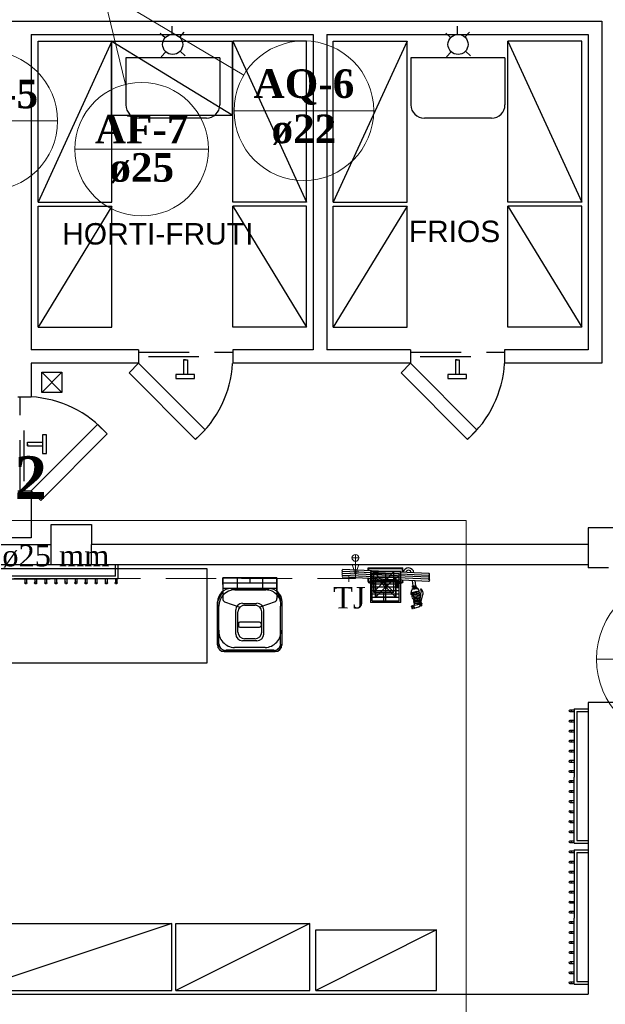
# Model space of a CAD drawing. Header units: millimetres. Extents: x 335 to 91596, y -1 to 84.
# Tile 4 of 87: x 361.35 to 367.13, y 16.35 to 26.08. Entities that reach past the tile are written whole.
import ezdxf

# ---------------------------------------------------------------- set-up
doc = ezdxf.new("R2010")
doc.units = ezdxf.units.MM
doc.header["$MEASUREMENT"] = 0
doc.linetypes.add('Dashed', pattern=[0.75, 0.5, -0.25])
for name, color, linetype, lineweight in [('AF-Conexões', 7, 'Continuous', 20), ('AF-Conexões detalhe', 7, 'Continuous', 20), ('AF-Indicação coluna', 5, 'Continuous', 20), ('AF-Textos coluna', 7, 'Continuous', 20), ('AF-Textos conexão', 7, 'Continuous', 20), ('AF-Textos tubo', 7, 'Continuous', 20), ('AF-Tubos', 5, 'Continuous', 20), ('AQ-Indicação coluna', 5, 'Continuous', 20), ('AQ-Textos coluna', 7, 'Continuous', 20), ('DI-Detalhes', 7, 'Continuous', 20), ('SIMBOLOS INT', 8, 'Continuous', 5)]:
    doc.layers.add(name, color=color, linetype=linetype, lineweight=lineweight)
doc.styles.add('Arial', font='arial.ttf')
doc.styles.add('TimesNewRoman', font='times.ttf')
doc.styles.add('TimesNewRomanN', font='timesbd.ttf')

msp = doc.modelspace()

# ---------------------------------------------------------------- hatches: boundary and pattern name
at = {"linetype": 'Continuous'}
msp.add_hatch(color=8, dxfattribs=at).paths.add_polyline_path([(365.302, 20.3322), (365.278, 20.3372), (365.278, 20.3372), (365.302, 20.3322), (365.302, 20.3322)])

# ---------------------------------------------------------------- linework, layer by layer
at = {"color": 7}
for p, q in [((355.312, 26.0682), (367.099, 26.0682)), ((362.854, 25.9362), (362.854, 26.0172)), ((365.674, 25.9362), (365.674, 26.0172)), ((367.099, 26.0682), (367.099, 22.6852)), ((361.462, 25.9352), (364.248, 25.9352)), ((361.462, 25.9352), (361.462, 22.8172)), ((362.737, 25.9482), (362.785, 25.9042)), ((362.97, 25.9592), (362.926, 25.9092)), ((364.248, 25.9352), (364.248, 22.8172)), ((364.381, 25.9352), (366.966, 25.9352)), ((364.381, 25.9352), (364.381, 22.8172)), ((365.557, 25.9482), (365.605, 25.9042)), ((365.791, 25.9592), (365.746, 25.9092)), ((366.966, 25.9352), (366.966, 22.8172)), ((362.793, 25.7622), (362.747, 25.7142)), ((362.932, 25.7702), (362.981, 25.7252)), ((365.612, 25.7622), (365.565, 25.7142)), ((365.751, 25.7702), (365.802, 25.7252)), ((362.523, 22.8172), (361.462, 22.8172)), ((362.523, 22.8172), (362.523, 22.6852)), ((364.248, 22.8172), (363.452, 22.8172)), ((363.452, 22.8172), (363.452, 22.6852)), ((365.21, 22.8172), (364.381, 22.8172)), ((365.21, 22.8172), (365.21, 22.6852)), ((366.966, 22.8172), (366.138, 22.8172)), ((366.138, 22.8172), (366.138, 22.6852)), ((362.523, 22.6852), (361.462, 22.6852)), ((361.462, 22.6852), (361.462, 22.3532)), ((362.965, 22.7202), (362.965, 22.5732)), ((362.985, 22.7202), (362.965, 22.7202)), ((362.965, 22.7202), (363.005, 22.7202)), ((363.005, 22.7202), (363.005, 22.5732)), ((365.21, 22.6852), (363.452, 22.6852)), ((365.653, 22.7202), (365.653, 22.5732)), ((365.671, 22.7202), (365.653, 22.7202)), ((365.653, 22.7202), (365.691, 22.7202)), ((365.691, 22.7202), (365.691, 22.5732)), ((367.099, 22.6852), (366.138, 22.6852)), ((361.567, 22.3982), (361.764, 22.5972)), ((361.567, 22.5972), (361.764, 22.3982)), ((361.329, 22.3532), (361.462, 22.3532)), ((361.425, 21.9042), (361.573, 21.9042)), ((361.425, 21.8682), (361.425, 21.9042)), ((361.425, 21.8862), (361.425, 21.8682)), ((361.425, 21.8682), (361.573, 21.8682)), ((361.329, 21.4242), (361.462, 21.4242)), ((361.462, 21.4242), (361.462, 20.9602)), ((361.66, 20.6952), (361.66, 21.0932)), ((361.66, 21.0932), (362.058, 21.0932)), ((362.058, 21.0932), (362.058, 20.8942)), ((367.364, 21.0602), (366.966, 21.0602)), ((366.966, 21.0602), (366.966, 20.8942)), ((361.462, 20.9602), (355.312, 20.9602)), ((355.247, 20.8942), (361.66, 20.8942)), ((366.966, 20.8942), (362.058, 20.8942)), ((362.058, 20.6952), (362.058, 20.8942)), ((366.966, 20.8942), (366.966, 20.6622)), ((357.207, 20.6952), (366.966, 20.6952)), ((362.295, 20.5802), (362.295, 20.6952)), ((362.321, 20.5542), (362.321, 20.6952)), ((367.167, 20.6622), (366.966, 20.6622)), ((360.995, 20.5542), (361.649, 20.5542)), ((362.295, 20.5802), (361.022, 20.5802)), ((361.397, 20.5542), (361.397, 20.5142)), ((361.418, 20.5142), (361.418, 20.5542)), ((361.497, 20.5542), (361.497, 20.5142)), ((361.516, 20.5142), (361.516, 20.5542)), ((361.596, 20.5542), (361.596, 20.5142)), ((361.616, 20.5142), (361.616, 20.5542)), ((362.321, 20.5542), (361.649, 20.5542)), ((361.695, 20.5542), (361.695, 20.5142)), ((361.715, 20.5142), (361.715, 20.5542)), ((361.795, 20.5542), (361.795, 20.5142)), ((361.816, 20.5142), (361.816, 20.5542)), ((361.895, 20.5542), (361.895, 20.5142)), ((361.914, 20.5142), (361.914, 20.5542)), ((361.994, 20.5542), (361.994, 20.5142)), ((362.014, 20.5142), (362.014, 20.5542)), ((362.093, 20.5542), (362.093, 20.5142)), ((362.113, 20.5142), (362.113, 20.5542)), ((362.193, 20.5542), (362.193, 20.5142)), ((362.214, 20.5142), (362.214, 20.5542)), ((362.293, 20.5542), (362.293, 20.5142)), ((362.312, 20.5142), (362.312, 20.5542)), ((363.355, 20.5662), (363.888, 20.5662)), ((363.355, 20.4982), (363.355, 20.5662)), ((363.355, 20.5662), (363.495, 20.5662)), ((363.495, 20.5662), (363.495, 20.4602)), ((363.622, 20.5662), (363.622, 20.5122)), ((363.888, 20.5662), (363.748, 20.5662)), ((363.748, 20.5662), (363.748, 20.4602)), ((363.888, 20.5662), (363.888, 20.4322)), ((363.888, 20.5662), (363.888, 20.4072)), ((364.815, 20.6282), (364.815, 20.3202)), ((365.114, 20.6282), (364.815, 20.6282)), ((364.832, 20.6082), (365.097, 20.6082)), ((364.832, 20.3392), (364.832, 20.6082)), ((364.832, 20.5752), (365.097, 20.5752)), ((364.832, 20.5432), (365.097, 20.5432)), ((364.844, 20.6232), (365.044, 20.4242)), ((365.044, 20.6232), (364.844, 20.4242)), ((364.864, 20.3752), (365.064, 20.5722)), ((364.864, 20.5722), (365.064, 20.3752)), ((365.064, 20.3752), (364.864, 20.5722)), ((364.864, 20.3752), (365.064, 20.5722)), ((364.964, 20.3392), (364.964, 20.6082)), ((365.097, 20.3392), (365.097, 20.6082)), ((365.114, 20.3202), (365.114, 20.6282)), ((363.888, 20.5122), (363.355, 20.5122)), ((363.355, 20.4982), (363.355, 20.4322)), ((363.888, 20.4602), (363.355, 20.4602)), ((363.436, 20.4602), (363.808, 20.4602)), ((363.474, 20.4452), (363.781, 20.4452)), ((364.832, 20.5072), (365.097, 20.5072)), ((364.832, 20.4752), (365.097, 20.4752)), ((364.832, 20.4402), (365.097, 20.4402)), ((363.355, 20.4322), (363.355, 20.3602)), ((363.888, 20.4072), (363.888, 20.3602)), ((364.832, 20.4072), (365.097, 20.4072)), ((364.832, 20.3732), (365.097, 20.3732)), ((364.943, 20.4242), (364.943, 20.3252)), ((363.303, 19.9022), (363.303, 20.3272)), ((363.315, 19.9142), (363.315, 20.2862)), ((363.372, 20.3282), (363.522, 20.2742)), ((363.483, 20.0092), (363.483, 20.2482)), ((363.549, 20.3122), (363.692, 20.3122)), ((363.57, 20.2942), (363.673, 20.2942)), ((363.871, 20.3282), (363.721, 20.2742)), ((363.76, 20.0092), (363.76, 20.2482)), ((363.925, 19.9142), (363.925, 20.2862)), ((363.94, 19.9022), (363.94, 20.3272)), ((365.114, 20.3202), (364.815, 20.3202)), ((364.832, 20.3392), (365.097, 20.3392)), ((363.503, 20.0292), (363.503, 20.2282)), ((363.74, 20.0292), (363.74, 20.2282)), ((363.51, 20.1142), (363.51, 20.0892)), ((363.718, 20.1262), (363.522, 20.1262)), ((363.718, 20.0742), (363.522, 20.0742)), ((363.733, 20.1142), (363.733, 20.0892)), ((363.622, 19.9622), (363.57, 19.9622)), ((363.673, 19.9622), (363.622, 19.9622)), ((363.622, 19.8762), (363.469, 19.8762)), ((363.622, 19.9412), (363.549, 19.9412)), ((363.692, 19.9412), (363.622, 19.9412)), ((363.772, 19.8762), (363.622, 19.8762)), ((363.622, 19.8352), (363.368, 19.8352)), ((363.622, 19.8502), (363.383, 19.8502)), ((363.861, 19.8502), (363.622, 19.8502)), ((363.872, 19.8352), (363.622, 19.8352)), ((366.827, 19.2702), (366.827, 18.5962)), ((366.827, 19.2702), (366.966, 19.2702)), ((366.966, 19.3342), (366.966, 16.4492)), ((367.428, 19.3342), (366.966, 19.3342)), ((366.786, 19.2592), (366.827, 19.2592)), ((366.827, 19.2392), (366.786, 19.2392)), ((366.854, 19.2432), (366.854, 17.9692)), ((366.854, 19.2432), (366.966, 19.2432)), ((366.786, 19.1592), (366.827, 19.1592)), ((366.827, 19.1382), (366.786, 19.1382)), ((366.786, 19.0592), (366.827, 19.0592)), ((366.827, 19.0392), (366.786, 19.0392)), ((366.786, 18.9592), (366.827, 18.9592)), ((366.827, 18.9402), (366.786, 18.9402)), ((366.786, 18.8612), (366.827, 18.8612)), ((366.827, 18.8412), (366.786, 18.8412)), ((366.786, 18.7612), (366.827, 18.7612)), ((366.827, 18.7402), (366.786, 18.7402)), ((366.786, 18.6612), (366.827, 18.6612)), ((366.827, 18.6412), (366.786, 18.6412)), ((366.827, 17.9432), (366.827, 18.5962)), ((366.786, 18.5612), (366.827, 18.5612)), ((366.827, 18.5422), (366.786, 18.5422)), ((366.786, 18.4632), (366.827, 18.4632)), ((366.827, 18.4432), (366.786, 18.4432)), ((366.786, 18.3632), (366.827, 18.3632)), ((366.827, 18.3422), (366.786, 18.3422)), ((366.786, 18.2632), (366.827, 18.2632)), ((366.827, 18.2432), (366.786, 18.2432)), ((366.786, 18.1632), (366.827, 18.1632)), ((366.827, 18.1442), (366.786, 18.1442)), ((366.786, 18.0652), (366.827, 18.0652)), ((366.827, 18.0452), (366.786, 18.0452)), ((366.786, 17.9652), (366.827, 17.9652)), ((366.827, 17.9442), (366.786, 17.9442)), ((366.827, 17.9432), (366.966, 17.9432)), ((366.854, 17.9692), (366.966, 17.9692)), ((366.786, 17.8652), (366.827, 17.8652)), ((366.827, 17.8452), (366.786, 17.8452)), ((366.827, 17.8762), (366.827, 17.2012)), ((366.827, 17.8762), (366.966, 17.8762)), ((366.854, 17.8492), (366.854, 16.5752)), ((366.854, 17.8492), (366.966, 17.8492)), ((366.786, 17.7652), (366.827, 17.7652)), ((366.827, 17.7462), (366.786, 17.7462)), ((366.786, 17.6672), (366.827, 17.6672)), ((366.827, 17.6472), (366.786, 17.6472)), ((366.786, 17.5672), (366.827, 17.5672)), ((366.827, 17.5462), (366.786, 17.5462)), ((366.786, 17.4672), (366.827, 17.4672)), ((366.827, 17.4472), (366.786, 17.4472)), ((366.786, 17.3672), (366.827, 17.3672)), ((366.827, 17.3482), (366.786, 17.3482)), ((366.786, 17.2692), (366.827, 17.2692)), ((366.827, 17.2492), (366.786, 17.2492)), ((366.786, 17.1692), (366.827, 17.1692)), ((366.827, 17.1482), (366.786, 17.1482)), ((366.827, 16.5482), (366.827, 17.2012)), ((366.786, 17.0692), (366.827, 17.0692)), ((366.827, 17.0492), (366.786, 17.0492)), ((366.786, 16.9692), (366.827, 16.9692)), ((366.827, 16.9502), (366.786, 16.9502)), ((366.786, 16.8712), (366.827, 16.8712)), ((366.827, 16.8512), (366.786, 16.8512)), ((366.786, 16.7712), (366.827, 16.7712)), ((366.827, 16.7502), (366.786, 16.7502)), ((366.786, 16.6712), (366.827, 16.6712)), ((366.827, 16.6512), (366.786, 16.6512)), ((366.786, 16.5712), (366.827, 16.5712)), ((366.827, 16.5522), (366.786, 16.5522)), ((366.827, 16.5482), (366.966, 16.5482)), ((366.854, 16.5752), (366.966, 16.5752)), ((357.207, 16.4492), (361.66, 16.4492)), ((361.66, 16.4492), (366.966, 16.4492))]:
    msp.add_line(p, q, dxfattribs=at)
at = {"color": 7, "linetype": 'Continuous'}
for p, q in [((363.324, 25.7042), (362.396, 25.7042)), ((362.396, 25.7042), (362.396, 25.2402)), ((363.324, 25.7042), (363.324, 25.2402)), ((366.142, 25.7042), (365.214, 25.7042)), ((365.214, 25.7042), (365.214, 25.2402)), ((366.142, 25.7042), (366.142, 25.2402)), ((363.192, 25.1072), (362.528, 25.1072)), ((366.01, 25.1072), (365.346, 25.1072))]:
    msp.add_line(p, q, dxfattribs=at)
at = {"color": 7, "linetype": 'Dashed'}
for p, q in [((362.523, 22.7952), (363.452, 22.7952)), ((365.21, 22.7952), (366.138, 22.7952)), ((362.619, 22.7532), (363.356, 22.7532)), ((365.305, 22.7532), (366.042, 22.7532)), ((361.352, 21.4242), (361.352, 22.3532)), ((361.392, 21.5212), (361.392, 22.2582))]:
    msp.add_line(p, q, dxfattribs=at)
at = {"color": 8}
for p, q in [((365.388, 20.6082), (364.54, 20.6472)), ((364.791, 20.6352), (364.791, 20.6632)), ((364.791, 20.6632), (365.135, 20.6632)), ((364.799, 20.6352), (364.799, 20.6562)), ((364.799, 20.6562), (365.129, 20.6562)), ((365.129, 20.6192), (365.129, 20.6562)), ((365.135, 20.6192), (365.135, 20.6632)), ((365.388, 20.5882), (364.54, 20.6282)), ((365.388, 20.5702), (364.54, 20.6082)), ((365.388, 20.5502), (364.54, 20.5882)), ((365.388, 20.5302), (364.54, 20.5702)), ((364.791, 20.5282), (364.791, 20.5562)), ((364.799, 20.5352), (364.799, 20.5562)), ((365.129, 20.5352), (365.129, 20.5432)), ((365.135, 20.5282), (365.135, 20.5432)), ((365.235, 20.4852), (365.229, 20.5382)), ((365.262, 20.4872), (365.255, 20.5352)), ((365.117, 20.5232), (364.811, 20.5232)), ((365.117, 20.5232), (364.811, 20.5232)), ((365.077, 20.5162), (365.086, 20.5162)), ((365.077, 20.5082), (365.077, 20.5162)), ((365.079, 20.4802), (365.079, 20.5162)), ((365.085, 20.4802), (365.085, 20.5162)), ((365.229, 20.4852), (365.266, 20.4872)), ((365.23, 20.4722), (365.229, 20.4852)), ((365.229, 20.4602), (365.277, 20.4672)), ((365.23, 20.4532), (365.229, 20.4602)), ((365.23, 20.4722), (365.268, 20.4722)), ((365.23, 20.4532), (365.277, 20.4602)), ((365.234, 20.4652), (365.27, 20.4712)), ((365.234, 20.4642), (365.272, 20.4692)), ((365.234, 20.4642), (365.27, 20.4692)), ((365.234, 20.4602), (365.272, 20.4672)), ((365.234, 20.4612), (365.272, 20.4672)), ((365.234, 20.4602), (365.234, 20.4652)), ((365.245, 20.4552), (365.242, 20.4612)), ((365.262, 20.4592), (365.261, 20.4642)), ((365.268, 20.4722), (365.266, 20.4872)), ((365.272, 20.4652), (365.27, 20.4712)), ((365.277, 20.4602), (365.277, 20.4672)), ((365.219, 20.4172), (365.297, 20.4272)), ((365.23, 20.4072), (365.298, 20.4132)), ((365.237, 20.3962), (365.298, 20.4012)), ((365.245, 20.3842), (365.3, 20.3892)), ((365.25, 20.3712), (365.3, 20.3762)), ((365.253, 20.3602), (365.3, 20.3642)), ((365.255, 20.3482), (365.298, 20.3522)), ((365.272, 20.4232), (365.272, 20.4272)), ((365.273, 20.4002), (365.272, 20.4112)), ((365.276, 20.3752), (365.276, 20.3872)), ((365.278, 20.3492), (365.277, 20.3632)), ((365.3, 20.3252), (365.316, 20.4272)), ((365.314, 20.3322), (365.332, 20.4012)), ((365.218, 20.2812), (365.223, 20.2642)), ((365.221, 20.2862), (365.23, 20.2892)), ((365.229, 20.2602), (365.237, 20.2622)), ((365.23, 20.2852), (365.241, 20.2862)), ((365.234, 20.2852), (365.23, 20.2852)), ((365.234, 20.2682), (365.246, 20.2692)), ((365.234, 20.2682), (365.239, 20.2682)), ((365.241, 20.2862), (365.246, 20.2682)), ((365.247, 20.2652), (365.292, 20.2782)), ((365.25, 20.2942), (365.297, 20.3052)), ((365.255, 20.3232), (365.297, 20.3272)), ((365.255, 20.3112), (365.294, 20.3152)), ((365.257, 20.3362), (365.298, 20.3392)), ((365.281, 20.3252), (365.278, 20.3372)), ((365.302, 20.3322), (365.278, 20.3372)), ((365.302, 20.3322), (365.278, 20.3372)), ((365.286, 20.3152), (365.282, 20.3122)), ((365.282, 20.3012), (365.282, 20.3152)), ((365.302, 20.3202), (365.294, 20.3172)), ((365.318, 20.3122), (365.314, 20.2902)), ((365.314, 20.2992), (365.318, 20.2972)), ((365.314, 20.2972), (365.318, 20.2972)), ((365.314, 20.2962), (365.318, 20.2962)), ((365.314, 20.2962), (365.318, 20.2942)), ((365.314, 20.2942), (365.318, 20.2942)), ((365.314, 20.2942), (365.318, 20.2922)), ((365.314, 20.2922), (365.318, 20.2902)), ((365.314, 20.2902), (365.318, 20.2902)), ((365.316, 20.3072), (365.32, 20.3052)), ((365.316, 20.3052), (365.32, 20.3052)), ((365.316, 20.3042), (365.32, 20.3042)), ((365.316, 20.3042), (365.32, 20.3042)), ((365.316, 20.3012), (365.32, 20.3012)), ((365.316, 20.3012), (365.318, 20.3002)), ((365.316, 20.3002), (365.318, 20.3002)), ((365.316, 20.2992), (365.318, 20.2992)), ((365.318, 20.3122), (365.321, 20.3122)), ((365.318, 20.3122), (365.321, 20.3112)), ((365.318, 20.3112), (365.321, 20.3112)), ((365.318, 20.3112), (365.321, 20.3092)), ((365.318, 20.3092), (365.32, 20.3092)), ((365.318, 20.3072), (365.32, 20.3072))]:
    msp.add_line(p, q, dxfattribs=at)
at = {"color": 7}
for points in [[(362.258, 25.8692), (361.529, 24.2772), (362.258, 24.2772), (362.258, 25.8692)], [(361.529, 24.2772), (361.529, 25.8692), (363.447, 25.8692)], [(363.447, 25.8692), (363.447, 25.1392), (362.253, 25.8692), (362.253, 25.1392), (363.447, 25.1392)], [(364.18, 24.2772), (364.18, 25.8692), (363.452, 25.8692), (364.18, 24.2772), (363.452, 24.2772), (363.452, 25.8692)], [(364.446, 24.2772), (364.446, 25.8692), (365.177, 25.8692), (364.446, 24.2772), (365.177, 24.2772), (365.177, 25.8692)], [(366.901, 24.2772), (366.901, 25.8692), (366.17, 25.8692), (366.901, 24.2772), (366.17, 24.2772), (366.17, 25.8692)], [(361.529, 23.0432), (361.529, 24.2372), (362.258, 24.2372), (361.529, 23.0432), (362.258, 23.0432), (362.258, 24.2372)], [(364.18, 23.0432), (364.18, 24.2372), (363.452, 24.2372), (364.18, 23.0432), (363.452, 23.0432), (363.452, 24.2372)], [(364.446, 23.0432), (364.446, 24.2372), (365.177, 24.2372), (364.446, 23.0432), (365.177, 23.0432), (365.177, 24.2372)], [(366.901, 23.0432), (366.901, 24.2372), (366.17, 24.2372), (366.901, 23.0432), (366.17, 23.0432), (366.17, 24.2372)], [(361.567, 22.3982), (361.567, 22.5972), (361.764, 22.5972), (361.764, 22.3982), (361.567, 22.3982)], [(360.545, 20.6552), (360.545, 19.7262), (363.199, 19.7262), (363.199, 20.6552), (360.545, 20.6552)], [(363.355, 20.5662), (363.355, 20.4322), (363.303, 20.3272), (363.303, 20.3272), (363.303, 19.9022), (363.368, 19.8352), (363.368, 19.8352), (363.872, 19.8352), (363.94, 19.9022), (363.94, 19.9022), (363.94, 20.3272), (363.888, 20.4322), (363.888, 20.4322), (363.888, 20.5662), (363.355, 20.5662)], [(364.864, 20.3752), (364.864, 20.5722), (365.064, 20.5722), (365.064, 20.3752), (364.864, 20.3752)], [(360.861, 16.4872), (362.851, 16.4872), (362.851, 17.1492), (360.861, 16.4872), (360.861, 17.1492), (362.851, 17.1492)], [(362.889, 16.4872), (364.216, 16.4872), (364.216, 17.1492), (362.889, 16.4872), (362.889, 17.1492), (364.216, 17.1492)], [(364.273, 16.4872), (365.467, 16.4872), (365.467, 17.0842), (364.273, 16.4872), (364.273, 17.0842), (365.467, 17.0842)]]:
    msp.add_lwpolyline(points, dxfattribs=at)
for points in [[(362.523, 22.6852), (363.18, 22.0292), (363.085, 21.9332), (362.429, 22.5922), (362.523, 22.6852)], [(365.21, 22.6852), (365.866, 22.0292), (365.772, 21.9332), (365.117, 22.5922), (365.21, 22.6852)], [(362.89, 22.5732), (362.89, 22.5342), (363.076, 22.5342), (363.076, 22.5732), (362.89, 22.5732)], [(365.579, 22.5732), (365.579, 22.5342), (365.764, 22.5342), (365.764, 22.5732), (365.579, 22.5732)], [(361.462, 21.4242), (362.118, 22.0802), (362.212, 21.9872), (361.556, 21.3302), (361.462, 21.4242)], [(361.573, 21.7932), (361.611, 21.7932), (361.611, 21.9792), (361.573, 21.9792), (361.573, 21.7932)], [(365.044, 20.4242), (365.044, 20.6232), (364.844, 20.6232), (364.844, 20.4242), (365.044, 20.4242)], [(364.864, 20.5722), (364.864, 20.3752), (365.064, 20.3752), (365.064, 20.5722), (364.864, 20.5722)]]:
    msp.add_lwpolyline(points, close=True, dxfattribs=at)
for centre, radius in [((362.859, 25.8372), 0.0995), ((365.679, 25.8372), 0.0995), ((361.408, 20.5142), 0.00994), ((361.505, 20.5142), 0.00994), ((361.605, 20.5142), 0.00994), ((361.706, 20.5142), 0.00994), ((361.806, 20.5142), 0.00994), ((361.903, 20.5142), 0.00994), ((362.003, 20.5142), 0.00994), ((362.104, 20.5142), 0.00994), ((362.204, 20.5142), 0.00994), ((362.301, 20.5142), 0.00994), ((366.786, 19.2492), 0.00994), ((366.786, 19.1492), 0.00994), ((366.786, 19.0502), 0.00994), ((366.786, 18.9512), 0.00994), ((366.786, 18.8512), 0.00994), ((366.786, 18.7512), 0.00994), ((366.786, 18.6522), 0.00994), ((366.786, 18.5502), 0.00994), ((366.786, 18.4532), 0.00994), ((366.786, 18.3532), 0.00994), ((366.786, 18.2542), 0.00994), ((366.786, 18.1552), 0.00994), ((366.786, 18.0552), 0.00994), ((366.786, 17.9552), 0.00994), ((366.786, 17.8562), 0.00994), ((366.786, 17.7542), 0.00994), ((366.786, 17.6572), 0.00994), ((366.786, 17.5572), 0.00994), ((366.786, 17.4582), 0.00994), ((366.786, 17.3592), 0.00994), ((366.786, 17.2592), 0.00994), ((366.786, 17.1592), 0.00994), ((366.786, 17.0602), 0.00994), ((366.786, 16.9612), 0.00994), ((366.786, 16.8612), 0.00994), ((366.786, 16.7612), 0.00994), ((366.786, 16.6622), 0.00994), ((366.786, 16.5632), 0.00994)]:
    msp.add_circle(centre, radius, dxfattribs=at)
at = {"color": 7, "linetype": 'Continuous'}
for centre, radius, start, end in [((362.528, 25.2402), 0.1327, 180, 270), ((363.192, 25.2402), 0.1327, 270, 0), ((365.346, 25.2402), 0.1327, 180, 270), ((366.01, 25.2402), 0.1327, 270, 0), ((362.363, 22.7512), 1.0909, 311.514, 356.514), ((365.05, 22.7512), 1.0909, 311.514, 356.514), ((361.394, 21.2652), 1.0909, 41.5137, 86.5137)]:
    msp.add_arc(centre, radius, start, end, dxfattribs=at)
at = {"color": 8}
for centre, radius, start, end in [((364.53, 20.6312), 0.00265, 27.6512, 90), ((364.541, 20.6362), 0.00996, 104.643, 257.411), ((365.189, 20.6082), 0.0541, 6.4029, 168.385), ((365.189, 20.6102), 0.029, 12.7404, 162.048), ((364.541, 20.6182), 0.00996, 104.643, 257.411), ((364.541, 20.5982), 0.00996, 104.643, 257.411), ((364.544, 20.5782), 0.00996, 104.643, 257.411), ((364.811, 20.5352), 0.0133, 180, 270), ((365.117, 20.5352), 0.0133, 270, 0.00002), ((365.388, 20.5982), 0.0097, 267.554, 94.5006), ((365.388, 20.5782), 0.0097, 267.554, 94.5006), ((365.388, 20.5592), 0.0097, 267.554, 94.5006), ((365.389, 20.5402), 0.0097, 267.554, 94.5006), ((364.805, 20.5282), 0.0133, 180, 265.596), ((364.964, 21.5812), 1.0779, 261.451, 276.11), ((364.964, 18.6332), 1.8977, 85.3886, 94.6114), ((364.964, 18.6332), 1.8977, 85.3886, 94.6114), ((365.082, 20.4752), 0.00668, 111.332, 68.6681), ((364.964, 21.5812), 1.0779, 276.499, 278.549), ((365.123, 20.5282), 0.0133, 274.404, 0.00002), ((365.25, 20.4242), 0.0348, 125.311, 185.786), ((365.255, 20.4272), 0.0409, 3.39014, 56.3968), ((365.282, 20.4322), 0.0349, 352.001, 36.6971), ((365.313, 20.4532), 0.00264, 37.4573, 189.438), ((365.261, 20.4072), 0.0723, 354.796, 40.3751), ((365.223, 20.4112), 0.0129, 129.626, 243.114), ((365.119, 20.3272), 0.1324, 345.195, 44.8054), ((365.231, 20.5192), 0.0979, 259.602, 279.178), ((365.139, 20.3322), 0.1155, 340.261, 49.7387), ((365.234, 20.5182), 0.0979, 259.602, 279.178), ((365.214, 20.3872), 0.0123, 327.791, 73.1938), ((365.239, 20.3732), 0.0161, 151.435, 255.543), ((365.23, 20.3472), 0.0128, 332.671, 70.7488), ((365.258, 20.3312), 0.0189, 152.244, 228.535), ((365.282, 20.3282), 0.1007, 96.4216, 110.118), ((365.282, 20.3252), 0.1007, 96.4216, 110.118), ((365.289, 20.3532), 0.0766, 85.771, 104.371), ((365.289, 20.3522), 0.0766, 86.0302, 104.371), ((364.955, 20.3752), 0.3445, 6.53816, 8.56401), ((364.955, 20.3752), 0.3445, 354.323, 356.379), ((364.955, 20.3752), 0.3445, 2.48819, 4.51373), ((364.955, 20.3752), 0.3445, 358.424, 0.459), ((365.221, 20.2812), 0.00459, 105, 195), ((365.226, 20.2642), 0.00459, 195, 285), ((365.257, 20.2812), 0.0276, 165.106, 224.894), ((365.257, 20.2812), 0.0276, 165.106, 175.594), ((365.226, 20.2812), 0.00923, 31.7048, 66.6693), ((365.226, 20.2812), 0.00923, 31.7049, 66.6693), ((365.257, 20.2812), 0.0276, 214.406, 224.894), ((365.23, 20.2682), 0.00923, 323.331, 358.295), ((365.23, 20.2682), 0.00923, 323.331, 358.295), ((365.225, 20.3152), 0.0323, 299.326, 319.216), ((365.247, 20.2682), 0.00183, 195, 285), ((365.202, 20.2992), 0.048, 354.126, 22.2332), ((365.289, 20.2862), 0.00917, 285, 343.575), ((364.955, 20.3752), 0.3445, 350.165, 352.253), ((365.298, 20.2992), 0.00738, 333.533, 103.698), ((365.298, 20.2812), 0.00141, 176.985, 337.759), ((365.364, 20.2532), 0.0723, 140.066, 157.173), ((365.337, 20.2732), 0.0407, 142.953, 163.575), ((365.346, 20.2572), 0.0519, 128.65, 153.06), ((365.309, 20.3232), 0.00764, 170.923, 224.419), ((365.286, 20.3012), 0.0231, 350.454, 44.4191), ((365.325, 20.3252), 0.0138, 147.813, 198.104), ((365.286, 20.3072), 0.0303, 340.731, 28.0294), ((365.316, 20.2902), 0.00199, 200.067, 336.29), ((365.401, 20.2852), 0.0843, 160.829, 177.121), ((365.263, 20.3122), 0.0591, 337.307, 0.6432), ((365.32, 20.3112), 0.00218, 30.5813, 145.776)]:
    msp.add_arc(centre, radius, start, end, dxfattribs=at)
at = {"color": 7}
for centre, radius, start, end in [((363.436, 20.3272), 0.1327, 90, 180), ((363.474, 20.2862), 0.1592, 90, 180), ((363.78, 20.2972), 0.1484, 355.8, 89.2213), ((363.808, 20.3272), 0.1327, 0, 90), ((363.395, 20.3602), 0.0398, 180, 234.683), ((363.849, 20.3602), 0.0398, 305.317, 0), ((363.549, 20.2482), 0.0663, 90, 180), ((363.57, 20.2282), 0.0663, 90, 180), ((363.673, 20.2282), 0.0663, 0, 90), ((363.692, 20.2482), 0.0663, 0, 90), ((363.473, 20.0342), 0.1575, 174.524, 268.961), ((363.522, 20.1142), 0.0133, 90, 180), ((363.522, 20.0892), 0.0133, 180, 270), ((363.718, 20.1142), 0.0133, 0, 90), ((363.718, 20.0892), 0.0133, 270, 0), ((363.77, 20.0342), 0.1575, 271.039, 5.47552), ((363.549, 20.0092), 0.0663, 180, 270), ((363.57, 20.0292), 0.0663, 180, 270), ((363.673, 20.0292), 0.0663, 270, 0), ((363.692, 20.0092), 0.0663, 270, 0), ((363.368, 19.9022), 0.0663, 180, 270), ((363.383, 19.9142), 0.0663, 180, 270), ((363.861, 19.9142), 0.0663, 270, 0), ((363.872, 19.9022), 0.0663, 270, 0)]:
    msp.add_arc(centre, radius, start, end, dxfattribs=at)
at = {"layer": 'AF-Conexões', "linetype": 'Continuous'}
for p, q in [((364.6649, 20.7619), (364.6653, 20.6952)), ((364.6986, 20.6954), (364.6319, 20.695)), ((364.5993, 20.5924), (364.5993, 20.5258)), ((364.6659, 20.5591), (364.5993, 20.5591)), ((364.6323, 20.6256), (364.6989, 20.6259)), ((364.6659, 20.5591), (364.6656, 20.6258))]:
    msp.add_line(p, q, dxfattribs=at)
msp.add_circle((364.6649, 20.7619), 0.0333, dxfattribs=at)
at = {"layer": 'AF-Conexões detalhe', "linetype": 'Continuous'}
for p, q in [((364.6649, 20.7619), (364.6649, 20.5952)), ((364.6316, 20.6952), (364.6983, 20.6952)), ((364.6316, 20.6952), (364.6649, 20.5952)), ((364.6983, 20.6952), (364.6649, 20.5952))]:
    msp.add_line(p, q, dxfattribs=at)
msp.add_circle((364.6649, 20.7619), 0.0333, dxfattribs=at)
at = {"layer": 'AF-Indicação coluna'}
for p, q in [((362.1913, 26.2665), (362.3947, 25.4425)), ((361.8929, 24.8017), (363.2129, 24.8017))]:
    msp.add_line(p, q, dxfattribs=at)
msp.add_circle((362.5529, 24.8017), 0.66, dxfattribs=at)
at = {"layer": 'AF-Tubos', "linetype": 'Dashed'}
for p, q in [((364.6656, 20.6258), (364.6653, 20.6952)), ((357.5403, 20.5591), (364.5993, 20.5591))]:
    msp.add_line(p, q, dxfattribs=at)
at = {"layer": 'AQ-Indicação coluna'}
for p, q in [((362.3246, 26.2665), (363.5619, 25.5337)), ((363.4656, 25.182), (364.8456, 25.182)), ((360.3415, 25.0804), (361.7215, 25.0804)), ((367.0458, 19.7609), (368.6458, 19.7609))]:
    msp.add_line(p, q, dxfattribs=at)
for centre, radius in [((364.1556, 25.182), 0.69), ((361.0315, 25.0804), 0.69), ((367.8458, 19.7609), 0.8)]:
    msp.add_circle(centre, radius, dxfattribs=at)
at = {"layer": 'DI-Detalhes', "color": 3, "linetype": 'Continuous'}
msp.add_lwpolyline([(356.3373, 16.1098), (365.7582, 16.1098), (365.7582, 21.1316), (356.3373, 21.1316), (356.3373, 16.1098)], close=True, dxfattribs=at)
at = {"layer": 'SIMBOLOS INT', "linetype": 'Continuous'}
for p, q in [((364.7039, 20.7619), (364.6259, 20.7619)), ((364.6659, 20.7619), (364.6659, 20.7899)), ((364.6659, 20.7899), (364.6659, 20.7289)), ((364.6659, 20.7619), (364.7039, 20.7619))]:
    msp.add_line(p, q, dxfattribs=at)

# ---------------------------------------------------------------- texts
at = {"char_height": 0.2118, "attachment_point": 7, "line_spacing_factor": 0.798, "style": 'Arial'}
for s, insert, width in [('HORTI-FRUTI', (361.767, 23.8561), 3.876878), ('FRIOS', (365.192, 23.8801), 1.855448)]:
    msp.add_mtext(s, dxfattribs=dict(at, insert=insert, width=width))
at = {"layer": 'AF-Textos coluna', "char_height": 0.2824, "attachment_point": 8, "line_spacing_factor": 0.798, "style": 'TimesNewRomanN'}
for s, insert, width in [('AF-7', (362.553, 24.8584), 1.674915), ('ø25', (362.553, 24.4624), 1.16565)]:
    msp.add_mtext(s, dxfattribs=dict(at, insert=insert, width=width))
at = {"layer": 'AF-Textos conexão', "insert": (364.445, 20.2591), "char_height": 0.2118, "width": 0.607615, "attachment_point": 7, "line_spacing_factor": 0.798, "style": 'TimesNewRoman'}
msp.add_mtext('TJ', dxfattribs=at)
at = {"layer": 'AF-Textos tubo', "insert": (361.176, 20.6651), "char_height": 0.2118, "width": 2.015503, "attachment_point": 7, "line_spacing_factor": 0.798, "style": 'TimesNewRoman'}
msp.add_mtext('ø25 mm', dxfattribs=at)
at = {"layer": 'AQ-Textos coluna', "char_height": 0.2824, "attachment_point": 8, "line_spacing_factor": 0.798, "style": 'TimesNewRomanN'}
for s, insert, width in [('AQ-6', (364.156, 25.2384), 1.803174), ('AQ-5', (361.032, 25.1364), 1.803174), ('ø22', (364.156, 24.8434), 1.16565)]:
    msp.add_mtext(s, dxfattribs=dict(at, insert=insert, width=width))
at = {"layer": 'DI-Detalhes', "color": 3, "insert": (361.048, 21.343), "char_height": 0.4236, "width": 2.065351, "attachment_point": 8, "line_spacing_factor": 0.798, "style": 'TimesNewRomanN'}
msp.add_mtext('H12', dxfattribs=at)

doc.saveas('drawing.dxf')
